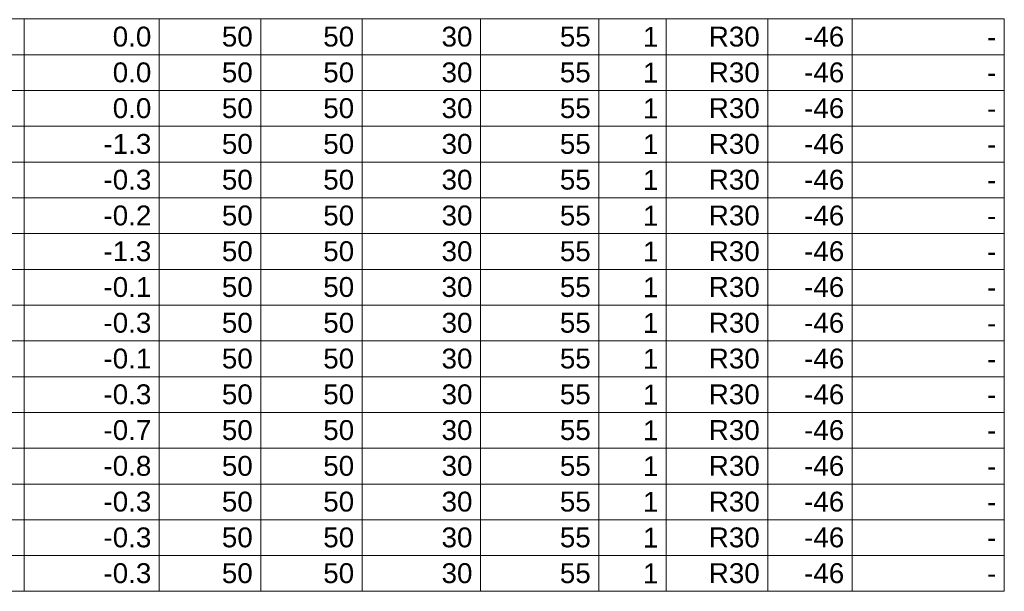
# Model space of a CAD drawing. Header units: millimetres. Extents: x 1434 to 2277, y -793 to -278.
# Tile 38 of 111: x 1584.56 to 1595.05, y -489.62 to -483.53. Entities that reach past the tile are written whole.
import ezdxf

# ---------------------------------------------------------------- set-up
doc = ezdxf.new("R2010")
doc.units = ezdxf.units.MM
doc.layers.add('LC-Tabelas', color=1, linetype='Continuous', lineweight=20)
doc.layers.add('LC-Textos das tabelas', color=250, linetype='Continuous', lineweight=5)
doc.styles.add('ARIAL', font='arial.ttf')

msp = doc.modelspace()

# ---------------------------------------------------------------- linework, layer by layer
at = {"layer": 'LC-Tabelas'}
for points in [[(1583.1708, -483.9015), (1583.1708, -483.5203), (1584.6111, -483.5203), (1584.6111, -483.9015), (1583.1708, -483.9015)], [(1584.6111, -483.9015), (1584.6111, -483.5203), (1586.0513, -483.5203), (1586.0513, -483.9015), (1584.6111, -483.9015)], [(1586.0513, -483.9015), (1586.0513, -483.5203), (1587.1315, -483.5203), (1587.1315, -483.9015), (1586.0513, -483.9015)], [(1587.1315, -483.9015), (1587.1315, -483.5203), (1588.2117, -483.5203), (1588.2117, -483.9015), (1587.1315, -483.9015)], [(1588.2117, -483.9015), (1588.2117, -483.5203), (1589.4719, -483.5203), (1589.4719, -483.9015), (1588.2117, -483.9015)], [(1589.4719, -483.9015), (1589.4719, -483.5203), (1590.7321, -483.5203), (1590.7321, -483.9015), (1589.4719, -483.9015)], [(1590.7321, -483.9015), (1590.7321, -483.5203), (1591.4522, -483.5203), (1591.4522, -483.9015), (1590.7321, -483.9015)], [(1591.4522, -483.9015), (1591.4522, -483.5203), (1592.5324, -483.5203), (1592.5324, -483.9015), (1591.4522, -483.9015)], [(1592.5324, -483.9015), (1592.5324, -483.5203), (1593.4326, -483.5203), (1593.4326, -483.9015), (1592.5324, -483.9015)], [(1593.4326, -483.9015), (1593.4326, -483.5203), (1595.0528, -483.5203), (1595.0528, -483.9015), (1593.4326, -483.9015)], [(1583.1708, -484.2827), (1583.1708, -483.9015), (1584.6111, -483.9015), (1584.6111, -484.2827), (1583.1708, -484.2827)], [(1584.6111, -484.2827), (1584.6111, -483.9015), (1586.0513, -483.9015), (1586.0513, -484.2827), (1584.6111, -484.2827)], [(1586.0513, -484.2827), (1586.0513, -483.9015), (1587.1315, -483.9015), (1587.1315, -484.2827), (1586.0513, -484.2827)], [(1587.1315, -484.2827), (1587.1315, -483.9015), (1588.2117, -483.9015), (1588.2117, -484.2827), (1587.1315, -484.2827)], [(1588.2117, -484.2827), (1588.2117, -483.9015), (1589.4719, -483.9015), (1589.4719, -484.2827), (1588.2117, -484.2827)], [(1589.4719, -484.2827), (1589.4719, -483.9015), (1590.7321, -483.9015), (1590.7321, -484.2827), (1589.4719, -484.2827)], [(1590.7321, -484.2827), (1590.7321, -483.9015), (1591.4522, -483.9015), (1591.4522, -484.2827), (1590.7321, -484.2827)], [(1591.4522, -484.2827), (1591.4522, -483.9015), (1592.5324, -483.9015), (1592.5324, -484.2827), (1591.4522, -484.2827)], [(1592.5324, -484.2827), (1592.5324, -483.9015), (1593.4326, -483.9015), (1593.4326, -484.2827), (1592.5324, -484.2827)], [(1593.4326, -484.2827), (1593.4326, -483.9015), (1595.0528, -483.9015), (1595.0528, -484.2827), (1593.4326, -484.2827)], [(1583.1708, -484.664), (1583.1708, -484.2827), (1584.6111, -484.2827), (1584.6111, -484.664), (1583.1708, -484.664)], [(1584.6111, -484.664), (1584.6111, -484.2827), (1586.0513, -484.2827), (1586.0513, -484.664), (1584.6111, -484.664)], [(1586.0513, -484.664), (1586.0513, -484.2827), (1587.1315, -484.2827), (1587.1315, -484.664), (1586.0513, -484.664)], [(1587.1315, -484.664), (1587.1315, -484.2827), (1588.2117, -484.2827), (1588.2117, -484.664), (1587.1315, -484.664)], [(1588.2117, -484.664), (1588.2117, -484.2827), (1589.4719, -484.2827), (1589.4719, -484.664), (1588.2117, -484.664)], [(1589.4719, -484.664), (1589.4719, -484.2827), (1590.7321, -484.2827), (1590.7321, -484.664), (1589.4719, -484.664)], [(1590.7321, -484.664), (1590.7321, -484.2827), (1591.4522, -484.2827), (1591.4522, -484.664), (1590.7321, -484.664)], [(1591.4522, -484.664), (1591.4522, -484.2827), (1592.5324, -484.2827), (1592.5324, -484.664), (1591.4522, -484.664)], [(1592.5324, -484.664), (1592.5324, -484.2827), (1593.4326, -484.2827), (1593.4326, -484.664), (1592.5324, -484.664)], [(1593.4326, -484.664), (1593.4326, -484.2827), (1595.0528, -484.2827), (1595.0528, -484.664), (1593.4326, -484.664)], [(1583.1708, -485.0452), (1583.1708, -484.664), (1584.6111, -484.664), (1584.6111, -485.0452), (1583.1708, -485.0452)], [(1584.6111, -485.0452), (1584.6111, -484.664), (1586.0513, -484.664), (1586.0513, -485.0452), (1584.6111, -485.0452)], [(1586.0513, -485.0452), (1586.0513, -484.664), (1587.1315, -484.664), (1587.1315, -485.0452), (1586.0513, -485.0452)], [(1587.1315, -485.0452), (1587.1315, -484.664), (1588.2117, -484.664), (1588.2117, -485.0452), (1587.1315, -485.0452)], [(1588.2117, -485.0452), (1588.2117, -484.664), (1589.4719, -484.664), (1589.4719, -485.0452), (1588.2117, -485.0452)], [(1589.4719, -485.0452), (1589.4719, -484.664), (1590.7321, -484.664), (1590.7321, -485.0452), (1589.4719, -485.0452)], [(1590.7321, -485.0452), (1590.7321, -484.664), (1591.4522, -484.664), (1591.4522, -485.0452), (1590.7321, -485.0452)], [(1591.4522, -485.0452), (1591.4522, -484.664), (1592.5324, -484.664), (1592.5324, -485.0452), (1591.4522, -485.0452)], [(1592.5324, -485.0452), (1592.5324, -484.664), (1593.4326, -484.664), (1593.4326, -485.0452), (1592.5324, -485.0452)], [(1593.4326, -485.0452), (1593.4326, -484.664), (1595.0528, -484.664), (1595.0528, -485.0452), (1593.4326, -485.0452)], [(1583.1708, -485.4265), (1583.1708, -485.0452), (1584.6111, -485.0452), (1584.6111, -485.4265), (1583.1708, -485.4265)], [(1584.6111, -485.4265), (1584.6111, -485.0452), (1586.0513, -485.0452), (1586.0513, -485.4265), (1584.6111, -485.4265)], [(1586.0513, -485.4265), (1586.0513, -485.0452), (1587.1315, -485.0452), (1587.1315, -485.4265), (1586.0513, -485.4265)], [(1587.1315, -485.4265), (1587.1315, -485.0452), (1588.2117, -485.0452), (1588.2117, -485.4265), (1587.1315, -485.4265)], [(1588.2117, -485.4265), (1588.2117, -485.0452), (1589.4719, -485.0452), (1589.4719, -485.4265), (1588.2117, -485.4265)], [(1589.4719, -485.4265), (1589.4719, -485.0452), (1590.7321, -485.0452), (1590.7321, -485.4265), (1589.4719, -485.4265)], [(1590.7321, -485.4265), (1590.7321, -485.0452), (1591.4522, -485.0452), (1591.4522, -485.4265), (1590.7321, -485.4265)], [(1591.4522, -485.4265), (1591.4522, -485.0452), (1592.5324, -485.0452), (1592.5324, -485.4265), (1591.4522, -485.4265)], [(1592.5324, -485.4265), (1592.5324, -485.0452), (1593.4326, -485.0452), (1593.4326, -485.4265), (1592.5324, -485.4265)], [(1593.4326, -485.4265), (1593.4326, -485.0452), (1595.0528, -485.0452), (1595.0528, -485.4265), (1593.4326, -485.4265)], [(1583.1708, -485.8077), (1583.1708, -485.4265), (1584.6111, -485.4265), (1584.6111, -485.8077), (1583.1708, -485.8077)], [(1584.6111, -485.8077), (1584.6111, -485.4265), (1586.0513, -485.4265), (1586.0513, -485.8077), (1584.6111, -485.8077)], [(1586.0513, -485.8077), (1586.0513, -485.4265), (1587.1315, -485.4265), (1587.1315, -485.8077), (1586.0513, -485.8077)], [(1587.1315, -485.8077), (1587.1315, -485.4265), (1588.2117, -485.4265), (1588.2117, -485.8077), (1587.1315, -485.8077)], [(1588.2117, -485.8077), (1588.2117, -485.4265), (1589.4719, -485.4265), (1589.4719, -485.8077), (1588.2117, -485.8077)], [(1589.4719, -485.8077), (1589.4719, -485.4265), (1590.7321, -485.4265), (1590.7321, -485.8077), (1589.4719, -485.8077)], [(1590.7321, -485.8077), (1590.7321, -485.4265), (1591.4522, -485.4265), (1591.4522, -485.8077), (1590.7321, -485.8077)], [(1591.4522, -485.8077), (1591.4522, -485.4265), (1592.5324, -485.4265), (1592.5324, -485.8077), (1591.4522, -485.8077)], [(1592.5324, -485.8077), (1592.5324, -485.4265), (1593.4326, -485.4265), (1593.4326, -485.8077), (1592.5324, -485.8077)], [(1593.4326, -485.8077), (1593.4326, -485.4265), (1595.0528, -485.4265), (1595.0528, -485.8077), (1593.4326, -485.8077)], [(1583.1708, -486.1889), (1583.1708, -485.8077), (1584.6111, -485.8077), (1584.6111, -486.1889), (1583.1708, -486.1889)], [(1584.6111, -486.1889), (1584.6111, -485.8077), (1586.0513, -485.8077), (1586.0513, -486.1889), (1584.6111, -486.1889)], [(1586.0513, -486.1889), (1586.0513, -485.8077), (1587.1315, -485.8077), (1587.1315, -486.1889), (1586.0513, -486.1889)], [(1587.1315, -486.1889), (1587.1315, -485.8077), (1588.2117, -485.8077), (1588.2117, -486.1889), (1587.1315, -486.1889)], [(1588.2117, -486.1889), (1588.2117, -485.8077), (1589.4719, -485.8077), (1589.4719, -486.1889), (1588.2117, -486.1889)], [(1589.4719, -486.1889), (1589.4719, -485.8077), (1590.7321, -485.8077), (1590.7321, -486.1889), (1589.4719, -486.1889)], [(1590.7321, -486.1889), (1590.7321, -485.8077), (1591.4522, -485.8077), (1591.4522, -486.1889), (1590.7321, -486.1889)], [(1591.4522, -486.1889), (1591.4522, -485.8077), (1592.5324, -485.8077), (1592.5324, -486.1889), (1591.4522, -486.1889)], [(1592.5324, -486.1889), (1592.5324, -485.8077), (1593.4326, -485.8077), (1593.4326, -486.1889), (1592.5324, -486.1889)], [(1593.4326, -486.1889), (1593.4326, -485.8077), (1595.0528, -485.8077), (1595.0528, -486.1889), (1593.4326, -486.1889)], [(1583.1708, -486.5702), (1583.1708, -486.1889), (1584.6111, -486.1889), (1584.6111, -486.5702), (1583.1708, -486.5702)], [(1584.6111, -486.5702), (1584.6111, -486.1889), (1586.0513, -486.1889), (1586.0513, -486.5702), (1584.6111, -486.5702)], [(1586.0513, -486.5702), (1586.0513, -486.1889), (1587.1315, -486.1889), (1587.1315, -486.5702), (1586.0513, -486.5702)], [(1587.1315, -486.5702), (1587.1315, -486.1889), (1588.2117, -486.1889), (1588.2117, -486.5702), (1587.1315, -486.5702)], [(1588.2117, -486.5702), (1588.2117, -486.1889), (1589.4719, -486.1889), (1589.4719, -486.5702), (1588.2117, -486.5702)], [(1589.4719, -486.5702), (1589.4719, -486.1889), (1590.7321, -486.1889), (1590.7321, -486.5702), (1589.4719, -486.5702)], [(1590.7321, -486.5702), (1590.7321, -486.1889), (1591.4522, -486.1889), (1591.4522, -486.5702), (1590.7321, -486.5702)], [(1591.4522, -486.5702), (1591.4522, -486.1889), (1592.5324, -486.1889), (1592.5324, -486.5702), (1591.4522, -486.5702)], [(1592.5324, -486.5702), (1592.5324, -486.1889), (1593.4326, -486.1889), (1593.4326, -486.5702), (1592.5324, -486.5702)], [(1593.4326, -486.5702), (1593.4326, -486.1889), (1595.0528, -486.1889), (1595.0528, -486.5702), (1593.4326, -486.5702)], [(1583.1708, -486.9514), (1583.1708, -486.5702), (1584.6111, -486.5702), (1584.6111, -486.9514), (1583.1708, -486.9514)], [(1584.6111, -486.9514), (1584.6111, -486.5702), (1586.0513, -486.5702), (1586.0513, -486.9514), (1584.6111, -486.9514)], [(1586.0513, -486.9514), (1586.0513, -486.5702), (1587.1315, -486.5702), (1587.1315, -486.9514), (1586.0513, -486.9514)], [(1587.1315, -486.9514), (1587.1315, -486.5702), (1588.2117, -486.5702), (1588.2117, -486.9514), (1587.1315, -486.9514)], [(1588.2117, -486.9514), (1588.2117, -486.5702), (1589.4719, -486.5702), (1589.4719, -486.9514), (1588.2117, -486.9514)], [(1589.4719, -486.9514), (1589.4719, -486.5702), (1590.7321, -486.5702), (1590.7321, -486.9514), (1589.4719, -486.9514)], [(1590.7321, -486.9514), (1590.7321, -486.5702), (1591.4522, -486.5702), (1591.4522, -486.9514), (1590.7321, -486.9514)], [(1591.4522, -486.9514), (1591.4522, -486.5702), (1592.5324, -486.5702), (1592.5324, -486.9514), (1591.4522, -486.9514)], [(1592.5324, -486.9514), (1592.5324, -486.5702), (1593.4326, -486.5702), (1593.4326, -486.9514), (1592.5324, -486.9514)], [(1593.4326, -486.9514), (1593.4326, -486.5702), (1595.0528, -486.5702), (1595.0528, -486.9514), (1593.4326, -486.9514)], [(1583.1708, -487.3327), (1583.1708, -486.9514), (1584.6111, -486.9514), (1584.6111, -487.3327), (1583.1708, -487.3327)], [(1584.6111, -487.3327), (1584.6111, -486.9514), (1586.0513, -486.9514), (1586.0513, -487.3327), (1584.6111, -487.3327)], [(1586.0513, -487.3327), (1586.0513, -486.9514), (1587.1315, -486.9514), (1587.1315, -487.3327), (1586.0513, -487.3327)], [(1587.1315, -487.3327), (1587.1315, -486.9514), (1588.2117, -486.9514), (1588.2117, -487.3327), (1587.1315, -487.3327)], [(1588.2117, -487.3327), (1588.2117, -486.9514), (1589.4719, -486.9514), (1589.4719, -487.3327), (1588.2117, -487.3327)], [(1589.4719, -487.3327), (1589.4719, -486.9514), (1590.7321, -486.9514), (1590.7321, -487.3327), (1589.4719, -487.3327)], [(1590.7321, -487.3327), (1590.7321, -486.9514), (1591.4522, -486.9514), (1591.4522, -487.3327), (1590.7321, -487.3327)], [(1591.4522, -487.3327), (1591.4522, -486.9514), (1592.5324, -486.9514), (1592.5324, -487.3327), (1591.4522, -487.3327)], [(1592.5324, -487.3327), (1592.5324, -486.9514), (1593.4326, -486.9514), (1593.4326, -487.3327), (1592.5324, -487.3327)], [(1593.4326, -487.3327), (1593.4326, -486.9514), (1595.0528, -486.9514), (1595.0528, -487.3327), (1593.4326, -487.3327)], [(1583.1708, -487.7139), (1583.1708, -487.3327), (1584.6111, -487.3327), (1584.6111, -487.7139), (1583.1708, -487.7139)], [(1584.6111, -487.7139), (1584.6111, -487.3327), (1586.0513, -487.3327), (1586.0513, -487.7139), (1584.6111, -487.7139)], [(1586.0513, -487.7139), (1586.0513, -487.3327), (1587.1315, -487.3327), (1587.1315, -487.7139), (1586.0513, -487.7139)], [(1587.1315, -487.7139), (1587.1315, -487.3327), (1588.2117, -487.3327), (1588.2117, -487.7139), (1587.1315, -487.7139)], [(1588.2117, -487.7139), (1588.2117, -487.3327), (1589.4719, -487.3327), (1589.4719, -487.7139), (1588.2117, -487.7139)], [(1589.4719, -487.7139), (1589.4719, -487.3327), (1590.7321, -487.3327), (1590.7321, -487.7139), (1589.4719, -487.7139)], [(1590.7321, -487.7139), (1590.7321, -487.3327), (1591.4522, -487.3327), (1591.4522, -487.7139), (1590.7321, -487.7139)], [(1591.4522, -487.7139), (1591.4522, -487.3327), (1592.5324, -487.3327), (1592.5324, -487.7139), (1591.4522, -487.7139)], [(1592.5324, -487.7139), (1592.5324, -487.3327), (1593.4326, -487.3327), (1593.4326, -487.7139), (1592.5324, -487.7139)], [(1593.4326, -487.7139), (1593.4326, -487.3327), (1595.0528, -487.3327), (1595.0528, -487.7139), (1593.4326, -487.7139)], [(1583.1708, -488.0951), (1583.1708, -487.7139), (1584.6111, -487.7139), (1584.6111, -488.0951), (1583.1708, -488.0951)], [(1584.6111, -488.0951), (1584.6111, -487.7139), (1586.0513, -487.7139), (1586.0513, -488.0951), (1584.6111, -488.0951)], [(1586.0513, -488.0951), (1586.0513, -487.7139), (1587.1315, -487.7139), (1587.1315, -488.0951), (1586.0513, -488.0951)], [(1587.1315, -488.0951), (1587.1315, -487.7139), (1588.2117, -487.7139), (1588.2117, -488.0951), (1587.1315, -488.0951)], [(1588.2117, -488.0951), (1588.2117, -487.7139), (1589.4719, -487.7139), (1589.4719, -488.0951), (1588.2117, -488.0951)], [(1589.4719, -488.0951), (1589.4719, -487.7139), (1590.7321, -487.7139), (1590.7321, -488.0951), (1589.4719, -488.0951)], [(1590.7321, -488.0951), (1590.7321, -487.7139), (1591.4522, -487.7139), (1591.4522, -488.0951), (1590.7321, -488.0951)], [(1591.4522, -488.0951), (1591.4522, -487.7139), (1592.5324, -487.7139), (1592.5324, -488.0951), (1591.4522, -488.0951)], [(1592.5324, -488.0951), (1592.5324, -487.7139), (1593.4326, -487.7139), (1593.4326, -488.0951), (1592.5324, -488.0951)], [(1593.4326, -488.0951), (1593.4326, -487.7139), (1595.0528, -487.7139), (1595.0528, -488.0951), (1593.4326, -488.0951)], [(1583.1708, -488.4764), (1583.1708, -488.0951), (1584.6111, -488.0951), (1584.6111, -488.4764), (1583.1708, -488.4764)], [(1584.6111, -488.4764), (1584.6111, -488.0951), (1586.0513, -488.0951), (1586.0513, -488.4764), (1584.6111, -488.4764)], [(1586.0513, -488.4764), (1586.0513, -488.0951), (1587.1315, -488.0951), (1587.1315, -488.4764), (1586.0513, -488.4764)], [(1587.1315, -488.4764), (1587.1315, -488.0951), (1588.2117, -488.0951), (1588.2117, -488.4764), (1587.1315, -488.4764)], [(1588.2117, -488.4764), (1588.2117, -488.0951), (1589.4719, -488.0951), (1589.4719, -488.4764), (1588.2117, -488.4764)], [(1589.4719, -488.4764), (1589.4719, -488.0951), (1590.7321, -488.0951), (1590.7321, -488.4764), (1589.4719, -488.4764)], [(1590.7321, -488.4764), (1590.7321, -488.0951), (1591.4522, -488.0951), (1591.4522, -488.4764), (1590.7321, -488.4764)], [(1591.4522, -488.4764), (1591.4522, -488.0951), (1592.5324, -488.0951), (1592.5324, -488.4764), (1591.4522, -488.4764)], [(1592.5324, -488.4764), (1592.5324, -488.0951), (1593.4326, -488.0951), (1593.4326, -488.4764), (1592.5324, -488.4764)], [(1593.4326, -488.4764), (1593.4326, -488.0951), (1595.0528, -488.0951), (1595.0528, -488.4764), (1593.4326, -488.4764)], [(1583.1708, -488.8576), (1583.1708, -488.4764), (1584.6111, -488.4764), (1584.6111, -488.8576), (1583.1708, -488.8576)], [(1584.6111, -488.8576), (1584.6111, -488.4764), (1586.0513, -488.4764), (1586.0513, -488.8576), (1584.6111, -488.8576)], [(1586.0513, -488.8576), (1586.0513, -488.4764), (1587.1315, -488.4764), (1587.1315, -488.8576), (1586.0513, -488.8576)], [(1587.1315, -488.8576), (1587.1315, -488.4764), (1588.2117, -488.4764), (1588.2117, -488.8576), (1587.1315, -488.8576)], [(1588.2117, -488.8576), (1588.2117, -488.4764), (1589.4719, -488.4764), (1589.4719, -488.8576), (1588.2117, -488.8576)], [(1589.4719, -488.8576), (1589.4719, -488.4764), (1590.7321, -488.4764), (1590.7321, -488.8576), (1589.4719, -488.8576)], [(1590.7321, -488.8576), (1590.7321, -488.4764), (1591.4522, -488.4764), (1591.4522, -488.8576), (1590.7321, -488.8576)], [(1591.4522, -488.8576), (1591.4522, -488.4764), (1592.5324, -488.4764), (1592.5324, -488.8576), (1591.4522, -488.8576)], [(1592.5324, -488.8576), (1592.5324, -488.4764), (1593.4326, -488.4764), (1593.4326, -488.8576), (1592.5324, -488.8576)], [(1593.4326, -488.8576), (1593.4326, -488.4764), (1595.0528, -488.4764), (1595.0528, -488.8576), (1593.4326, -488.8576)], [(1583.1708, -489.2389), (1583.1708, -488.8576), (1584.6111, -488.8576), (1584.6111, -489.2389), (1583.1708, -489.2389)], [(1584.6111, -489.2389), (1584.6111, -488.8576), (1586.0513, -488.8576), (1586.0513, -489.2389), (1584.6111, -489.2389)], [(1586.0513, -489.2389), (1586.0513, -488.8576), (1587.1315, -488.8576), (1587.1315, -489.2389), (1586.0513, -489.2389)], [(1587.1315, -489.2389), (1587.1315, -488.8576), (1588.2117, -488.8576), (1588.2117, -489.2389), (1587.1315, -489.2389)], [(1588.2117, -489.2389), (1588.2117, -488.8576), (1589.4719, -488.8576), (1589.4719, -489.2389), (1588.2117, -489.2389)], [(1589.4719, -489.2389), (1589.4719, -488.8576), (1590.7321, -488.8576), (1590.7321, -489.2389), (1589.4719, -489.2389)], [(1590.7321, -489.2389), (1590.7321, -488.8576), (1591.4522, -488.8576), (1591.4522, -489.2389), (1590.7321, -489.2389)], [(1591.4522, -489.2389), (1591.4522, -488.8576), (1592.5324, -488.8576), (1592.5324, -489.2389), (1591.4522, -489.2389)], [(1592.5324, -489.2389), (1592.5324, -488.8576), (1593.4326, -488.8576), (1593.4326, -489.2389), (1592.5324, -489.2389)], [(1593.4326, -489.2389), (1593.4326, -488.8576), (1595.0528, -488.8576), (1595.0528, -489.2389), (1593.4326, -489.2389)], [(1583.1708, -489.6201), (1583.1708, -489.2389), (1584.6111, -489.2389), (1584.6111, -489.6201), (1583.1708, -489.6201)], [(1584.6111, -489.6201), (1584.6111, -489.2389), (1586.0513, -489.2389), (1586.0513, -489.6201), (1584.6111, -489.6201)], [(1586.0513, -489.6201), (1586.0513, -489.2389), (1587.1315, -489.2389), (1587.1315, -489.6201), (1586.0513, -489.6201)], [(1587.1315, -489.6201), (1587.1315, -489.2389), (1588.2117, -489.2389), (1588.2117, -489.6201), (1587.1315, -489.6201)], [(1588.2117, -489.6201), (1588.2117, -489.2389), (1589.4719, -489.2389), (1589.4719, -489.6201), (1588.2117, -489.6201)], [(1589.4719, -489.6201), (1589.4719, -489.2389), (1590.7321, -489.2389), (1590.7321, -489.6201), (1589.4719, -489.6201)], [(1590.7321, -489.6201), (1590.7321, -489.2389), (1591.4522, -489.2389), (1591.4522, -489.6201), (1590.7321, -489.6201)], [(1591.4522, -489.6201), (1591.4522, -489.2389), (1592.5324, -489.2389), (1592.5324, -489.6201), (1591.4522, -489.6201)], [(1592.5324, -489.6201), (1592.5324, -489.2389), (1593.4326, -489.2389), (1593.4326, -489.6201), (1592.5324, -489.6201)], [(1593.4326, -489.6201), (1593.4326, -489.2389), (1595.0528, -489.2389), (1595.0528, -489.6201), (1593.4326, -489.6201)]]:
    msp.add_lwpolyline(points, close=True, dxfattribs=at)

# ---------------------------------------------------------------- texts
at = {"layer": 'LC-Textos das tabelas', "linetype": 'Continuous', "char_height": 0.2118, "attachment_point": 9, "line_spacing_factor": 0.798, "style": 'ARIAL'}
for s, insert, width in [(' 0.0 ', (1585.9666, -483.8168), 1.154399), (' 50 ', (1587.0468, -483.8168), 0.989568), (' 50 ', (1588.127, -483.8168), 0.989568), (' 30 ', (1589.3872, -483.8168), 0.989568), (' 55 ', (1590.6474, -483.8168), 0.989568), (' 1 ', (1591.3675, -483.8168), 0.659615), (' R30 ', (1592.4477, -483.8168), 1.418014), (' -46 ', (1593.3478, -483.8168), 1.187134), (' - ', (1594.9681, -483.8168), 0.527229), (' 0.0 ', (1585.9666, -484.198), 1.154399), (' 50 ', (1587.0468, -484.198), 0.989568), (' 50 ', (1588.127, -484.198), 0.989568), (' 30 ', (1589.3872, -484.198), 0.989568), (' 55 ', (1590.6474, -484.198), 0.989568), (' 1 ', (1591.3675, -484.198), 0.659615), (' R30 ', (1592.4477, -484.198), 1.418014), (' -46 ', (1593.3478, -484.198), 1.187134), (' - ', (1594.9681, -484.198), 0.527229), (' 0.0 ', (1585.9666, -484.5793), 1.154399), (' 50 ', (1587.0468, -484.5793), 0.989568), (' 50 ', (1588.127, -484.5793), 0.989568), (' 30 ', (1589.3872, -484.5793), 0.989568), (' 55 ', (1590.6474, -484.5793), 0.989568), (' 1 ', (1591.3675, -484.5793), 0.659615), (' R30 ', (1592.4477, -484.5793), 1.418014), (' -46 ', (1593.3478, -484.5793), 1.187134), (' - ', (1594.9681, -484.5793), 0.527229), (' -1.3 ', (1585.9666, -484.9605), 1.351965), (' 50 ', (1587.0468, -484.9605), 0.989568), (' 50 ', (1588.127, -484.9605), 0.989568), (' 30 ', (1589.3872, -484.9605), 0.989568), (' 55 ', (1590.6474, -484.9605), 0.989568), (' 1 ', (1591.3675, -484.9605), 0.659615), (' R30 ', (1592.4477, -484.9605), 1.418014), (' -46 ', (1593.3478, -484.9605), 1.187134), (' - ', (1594.9681, -484.9605), 0.527229), (' -0.3 ', (1585.9666, -485.3417), 1.351965), (' 50 ', (1587.0468, -485.3417), 0.989568), (' 50 ', (1588.127, -485.3417), 0.989568), (' 30 ', (1589.3872, -485.3417), 0.989568), (' 55 ', (1590.6474, -485.3417), 0.989568), (' 1 ', (1591.3675, -485.3417), 0.659615), (' R30 ', (1592.4477, -485.3417), 1.418014), (' -46 ', (1593.3478, -485.3417), 1.187134), (' - ', (1594.9681, -485.3417), 0.527229), (' -0.2 ', (1585.9666, -485.723), 1.351965), (' 50 ', (1587.0468, -485.723), 0.989568), (' 50 ', (1588.127, -485.723), 0.989568), (' 30 ', (1589.3872, -485.723), 0.989568), (' 55 ', (1590.6474, -485.723), 0.989568), (' 1 ', (1591.3675, -485.723), 0.659615), (' R30 ', (1592.4477, -485.723), 1.418014), (' -46 ', (1593.3478, -485.723), 1.187134), (' - ', (1594.9681, -485.723), 0.527229), (' -1.3 ', (1585.9666, -486.1042), 1.351965), (' 50 ', (1587.0468, -486.1042), 0.989568), (' 50 ', (1588.127, -486.1042), 0.989568), (' 30 ', (1589.3872, -486.1042), 0.989568), (' 55 ', (1590.6474, -486.1042), 0.989568), (' 1 ', (1591.3675, -486.1042), 0.659615), (' R30 ', (1592.4477, -486.1042), 1.418014), (' -46 ', (1593.3478, -486.1042), 1.187134), (' - ', (1594.9681, -486.1042), 0.527229), (' -0.1 ', (1585.9666, -486.4855), 1.351965), (' 50 ', (1587.0468, -486.4855), 0.989568), (' 50 ', (1588.127, -486.4855), 0.989568), (' 30 ', (1589.3872, -486.4855), 0.989568), (' 55 ', (1590.6474, -486.4855), 0.989568), (' 1 ', (1591.3675, -486.4855), 0.659615), (' R30 ', (1592.4477, -486.4855), 1.418014), (' -46 ', (1593.3478, -486.4855), 1.187134), (' - ', (1594.9681, -486.4855), 0.527229), (' -0.3 ', (1585.9666, -486.8667), 1.351965), (' 50 ', (1587.0468, -486.8667), 0.989568), (' 50 ', (1588.127, -486.8667), 0.989568), (' 30 ', (1589.3872, -486.8667), 0.989568), (' 55 ', (1590.6474, -486.8667), 0.989568), (' 1 ', (1591.3675, -486.8667), 0.659615), (' R30 ', (1592.4477, -486.8667), 1.418014), (' -46 ', (1593.3478, -486.8667), 1.187134), (' - ', (1594.9681, -486.8667), 0.527229), (' -0.1 ', (1585.9666, -487.2479), 1.351965), (' 50 ', (1587.0468, -487.2479), 0.989568), (' 50 ', (1588.127, -487.2479), 0.989568), (' 30 ', (1589.3872, -487.2479), 0.989568), (' 55 ', (1590.6474, -487.2479), 0.989568), (' 1 ', (1591.3675, -487.2479), 0.659615), (' R30 ', (1592.4477, -487.2479), 1.418014), (' -46 ', (1593.3478, -487.2479), 1.187134), (' - ', (1594.9681, -487.2479), 0.527229), (' -0.3 ', (1585.9666, -487.6292), 1.351965), (' 50 ', (1587.0468, -487.6292), 0.989568), (' 50 ', (1588.127, -487.6292), 0.989568), (' 30 ', (1589.3872, -487.6292), 0.989568), (' 55 ', (1590.6474, -487.6292), 0.989568), (' 1 ', (1591.3675, -487.6292), 0.659615), (' R30 ', (1592.4477, -487.6292), 1.418014), (' -46 ', (1593.3478, -487.6292), 1.187134), (' - ', (1594.9681, -487.6292), 0.527229), (' -0.7 ', (1585.9666, -488.0104), 1.351965), (' 50 ', (1587.0468, -488.0104), 0.989568), (' 50 ', (1588.127, -488.0104), 0.989568), (' 30 ', (1589.3872, -488.0104), 0.989568), (' 55 ', (1590.6474, -488.0104), 0.989568), (' 1 ', (1591.3675, -488.0104), 0.659615), (' R30 ', (1592.4477, -488.0104), 1.418014), (' -46 ', (1593.3478, -488.0104), 1.187134), (' - ', (1594.9681, -488.0104), 0.527229), (' -0.8 ', (1585.9666, -488.3917), 1.351965), (' 50 ', (1587.0468, -488.3917), 0.989568), (' 50 ', (1588.127, -488.3917), 0.989568), (' 30 ', (1589.3872, -488.3917), 0.989568), (' 55 ', (1590.6474, -488.3917), 0.989568), (' 1 ', (1591.3675, -488.3917), 0.659615), (' R30 ', (1592.4477, -488.3917), 1.418014), (' -46 ', (1593.3478, -488.3917), 1.187134), (' - ', (1594.9681, -488.3917), 0.527229), (' -0.3 ', (1585.9666, -488.7729), 1.351965), (' 50 ', (1587.0468, -488.7729), 0.989568), (' 50 ', (1588.127, -488.7729), 0.989568), (' 30 ', (1589.3872, -488.7729), 0.989568), (' 55 ', (1590.6474, -488.7729), 0.989568), (' 1 ', (1591.3675, -488.7729), 0.659615), (' R30 ', (1592.4477, -488.7729), 1.418014), (' -46 ', (1593.3478, -488.7729), 1.187134), (' - ', (1594.9681, -488.7729), 0.527229), (' -0.3 ', (1585.9666, -489.1541), 1.351965), (' 50 ', (1587.0468, -489.1541), 0.989568), (' 50 ', (1588.127, -489.1541), 0.989568), (' 30 ', (1589.3872, -489.1541), 0.989568), (' R30 ', (1592.4477, -489.1541), 1.418014), (' -46 ', (1593.3478, -489.1541), 1.187134), (' 55 ', (1590.6474, -489.1541), 0.989568), (' 1 ', (1591.3675, -489.1541), 0.659615), (' - ', (1594.9681, -489.1541), 0.527229), (' -0.3 ', (1585.9666, -489.5354), 1.351965), (' 50 ', (1587.0468, -489.5354), 0.989568), (' 50 ', (1588.127, -489.5354), 0.989568), (' 30 ', (1589.3872, -489.5354), 0.989568), (' 55 ', (1590.6474, -489.5354), 0.989568), (' 1 ', (1591.3675, -489.5354), 0.659615), (' R30 ', (1592.4477, -489.5354), 1.418014), (' -46 ', (1593.3478, -489.5354), 1.187134), (' - ', (1594.9681, -489.5354), 0.527229)]:
    msp.add_mtext(s, dxfattribs=dict(at, insert=insert, width=width))

doc.saveas('drawing.dxf')
